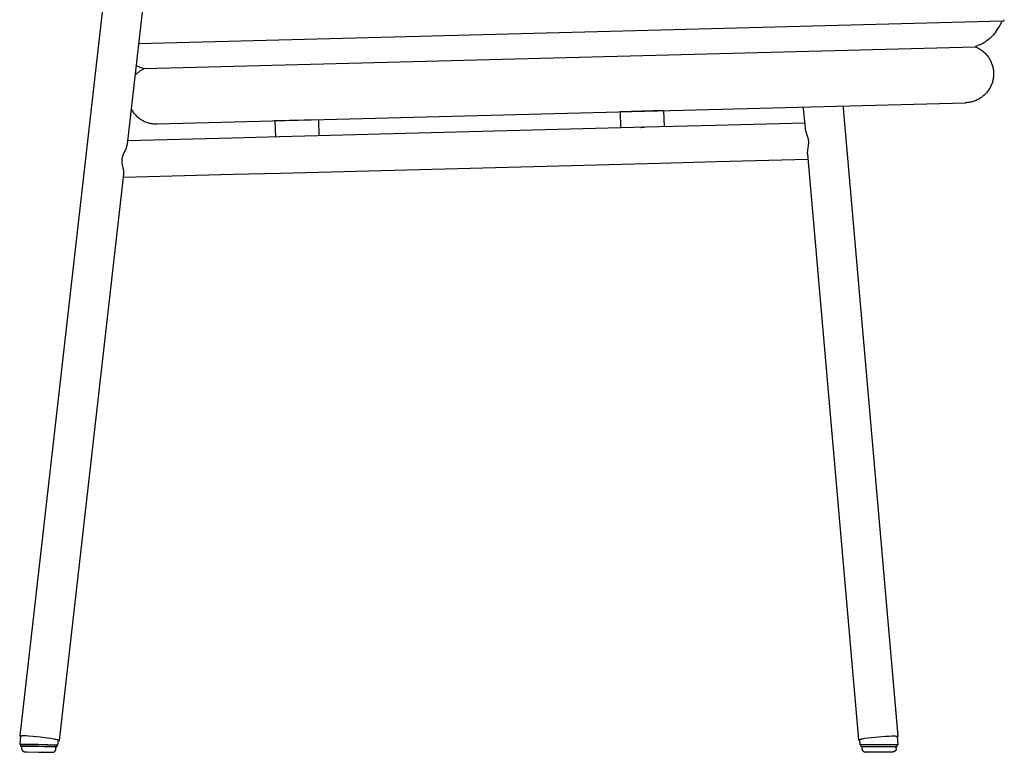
# Model space of a CAD drawing. Header units: millimetres. Extents: x 5000 to 6329, y 0 to 1857.
# Tile 8 of 9: x 5784 to 6327, y 1057 to 1461. Entities that reach past the tile are written whole.
import ezdxf

# ---------------------------------------------------------------- set-up
doc = ezdxf.new("R2010")
doc.units = ezdxf.units.MM
doc.layers.add('Archiv', color=7, linetype='Continuous', true_color=0x000000)
doc.layers.add('Make2D$Sichtbar$Kurven', color=7, linetype='Continuous', true_color=0x000000)

msp = doc.modelspace()

# ---------------------------------------------------------------- linework, layer by layer
at = {"layer": 'Archiv'}
for p, q in [((5852.33, 1433.91), (6310.54, 1445.96)), ((6215.8, 1412.09), (6215.74, 1412.7)), ((6114.72, 1410.06), (6114.95, 1401.18)), ((6138.71, 1410.69), (6138.94, 1401.81)), ((5924.3, 1405.05), (5924.54, 1396.18)), ((5948.3, 1405.68), (5948.53, 1396.8))]:
    msp.add_line(p, q, dxfattribs=at)
at = {"layer": 'Make2D$Sichtbar$Kurven', "color": 18, "lineweight": -3, "true_color": 0x000000}
for p, q in [((5839.67, 1558.27), (5783.54, 1065.62)), ((5842.89, 1392.17), (5861.53, 1555.78)), ((6102.25, 1454.35), (6325.9, 1460.22)), ((6322.72, 1455.21), (6323.34, 1456.18)), ((6323.34, 1456.18), (6323.94, 1457.16)), ((6323.94, 1457.16), (6324.5, 1458.16)), ((6324.5, 1458.16), (6325.03, 1459.18)), ((6325.03, 1459.18), (6325.53, 1460.21)), ((6325.9, 1460.22), (6325.93, 1460.22)), ((6325.93, 1460.22), (6325.96, 1460.22)), ((6325.96, 1460.22), (6325.99, 1460.22)), ((6325.99, 1460.22), (6326.01, 1460.23)), ((6326.01, 1460.23), (6326.04, 1460.23)), ((6326.04, 1460.23), (6326.07, 1460.24)), ((6326.07, 1460.24), (6326.09, 1460.25)), ((6326.09, 1460.25), (6326.12, 1460.25)), ((6326.12, 1460.25), (6326.15, 1460.26)), ((6326.15, 1460.26), (6326.17, 1460.27)), ((6326.17, 1460.27), (6326.2, 1460.28)), ((6326.2, 1460.28), (6326.22, 1460.29)), ((6326.22, 1460.29), (6326.25, 1460.31)), ((6326.25, 1460.31), (6326.27, 1460.32)), ((6326.27, 1460.32), (6326.3, 1460.33)), ((6326.3, 1460.33), (6326.32, 1460.35)), ((6326.32, 1460.35), (6326.34, 1460.36)), ((6326.34, 1460.36), (6326.36, 1460.38)), ((6326.36, 1460.38), (6326.39, 1460.4)), ((6326.39, 1460.4), (6326.41, 1460.41)), ((6326.41, 1460.41), (6326.43, 1460.43)), ((6326.43, 1460.43), (6326.45, 1460.45)), ((6326.45, 1460.45), (6326.47, 1460.47)), ((6326.47, 1460.47), (6326.48, 1460.49)), ((6326.48, 1460.49), (6326.5, 1460.51)), ((6326.5, 1460.51), (6326.52, 1460.54)), ((6326.52, 1460.54), (6326.54, 1460.56)), ((6326.54, 1460.56), (6326.55, 1460.58)), ((6326.55, 1460.58), (6326.57, 1460.6)), ((6326.57, 1460.6), (6326.58, 1460.63)), ((6326.58, 1460.63), (6326.59, 1460.65)), ((6326.59, 1460.65), (6326.61, 1460.68)), ((6326.61, 1460.68), (6326.62, 1460.7)), ((6326.62, 1460.7), (6326.63, 1460.73)), ((6326.63, 1460.73), (6326.64, 1460.75)), ((6326.64, 1460.75), (6326.65, 1460.78)), ((6326.65, 1460.81), (6326.66, 1460.83)), ((6326.65, 1460.78), (6326.65, 1460.81)), ((6326.66, 1460.83), (6326.67, 1460.86)), ((6326.67, 1460.86), (6326.67, 1460.89)), ((5849.22, 1447.72), (6102.25, 1454.35)), ((6075.14, 1453.64), (6075.12, 1453.7)), ((6075.15, 1453.66), (6075.14, 1453.64)), ((6075.14, 1453.64), (6075.14, 1453.64)), ((6318.48, 1450.34), (6317.9, 1449.86)), ((6319.05, 1450.85), (6318.48, 1450.34)), ((6319.6, 1451.38), (6319.05, 1450.85)), ((6320.13, 1451.92), (6319.6, 1451.38)), ((6320.65, 1452.48), (6320.13, 1451.92)), ((6321.14, 1453.06), (6320.65, 1452.48)), ((6321.61, 1453.66), (6321.14, 1453.06)), ((6322.07, 1454.27), (6321.61, 1453.66)), ((6322.07, 1454.27), (6322.72, 1455.21)), ((6311.27, 1446.19), (6310.54, 1445.96)), ((6310.54, 1445.96), (6311.06, 1445.75)), ((6311.06, 1445.75), (6311.56, 1445.52)), ((6311.98, 1446.45), (6311.27, 1446.19)), ((6311.56, 1445.52), (6312.06, 1445.27)), ((6312.69, 1446.74), (6311.98, 1446.45)), ((6312.06, 1445.27), (6312.55, 1445.01)), ((6312.55, 1445.01), (6313.03, 1444.73)), ((6313.38, 1447.05), (6312.69, 1446.74)), ((6314.07, 1447.38), (6313.38, 1447.05)), ((6314.74, 1447.74), (6314.07, 1447.38)), ((6315.4, 1448.12), (6314.74, 1447.74)), ((6316.04, 1448.52), (6315.4, 1448.12)), ((6316.68, 1448.95), (6316.04, 1448.52)), ((6317.29, 1449.39), (6316.68, 1448.95)), ((6317.9, 1449.86), (6317.29, 1449.39)), ((6313.03, 1444.73), (6313.5, 1444.43)), ((6313.5, 1444.43), (6313.96, 1444.12)), ((6313.96, 1444.12), (6314.41, 1443.79)), ((6314.41, 1443.79), (6314.85, 1443.45)), ((6314.85, 1443.45), (6315.28, 1443.09)), ((6315.28, 1443.09), (6315.69, 1442.72)), ((6315.69, 1442.72), (6316.09, 1442.33)), ((6316.09, 1442.33), (6316.47, 1441.93)), ((6316.47, 1441.93), (6316.84, 1441.52)), ((6316.84, 1441.52), (6317.2, 1441.09)), ((6317.2, 1441.09), (6317.54, 1440.65)), ((6317.54, 1440.65), (6317.87, 1440.2)), ((6317.87, 1440.2), (6318.18, 1439.74)), ((6318.18, 1439.74), (6318.47, 1439.27)), ((5847.83, 1435.55), (5848.45, 1435.26)), ((5848.45, 1435.26), (5849.08, 1434.98)), ((5849.08, 1434.98), (5849.72, 1434.73)), ((5849.72, 1434.73), (5850.36, 1434.49)), ((5850.36, 1434.49), (5851.01, 1434.28)), ((5851.01, 1434.28), (5851.67, 1434.08)), ((5851.67, 1434.08), (5852.33, 1433.91)), ((6318.47, 1439.27), (6318.75, 1438.79)), ((6318.75, 1438.79), (6319.01, 1438.3)), ((6319.01, 1438.3), (6319.26, 1437.8)), ((6319.26, 1437.8), (6319.48, 1437.29)), ((6319.48, 1437.29), (6319.69, 1436.78)), ((6319.69, 1436.78), (6319.88, 1436.25)), ((6319.88, 1436.25), (6320.05, 1435.72)), ((6320.05, 1435.72), (6320.21, 1435.19)), ((6320.21, 1435.19), (6320.34, 1434.65)), ((6320.34, 1434.65), (6320.46, 1434.11)), ((6320.46, 1434.11), (6320.55, 1433.56)), ((5847.59, 1430.6), (5847.22, 1430.21)), ((5847.97, 1430.97), (5847.59, 1430.6)), ((5848.36, 1431.32), (5847.97, 1430.97)), ((5848.76, 1431.67), (5848.36, 1431.32)), ((5849.17, 1432), (5848.76, 1431.67)), ((5849.59, 1432.32), (5849.17, 1432)), ((5850.03, 1432.62), (5849.59, 1432.32)), ((5850.47, 1432.91), (5850.03, 1432.62)), ((5850.92, 1433.18), (5850.47, 1432.91)), ((5851.38, 1433.44), (5850.92, 1433.18)), ((5851.85, 1433.68), (5851.38, 1433.44)), ((5852.33, 1433.91), (5851.85, 1433.68)), ((6320.56, 1428.58), (6320.47, 1428.03)), ((6320.55, 1433.56), (6320.63, 1433.01)), ((6320.64, 1429.13), (6320.56, 1428.58)), ((6320.63, 1433.01), (6320.69, 1432.46)), ((6320.7, 1429.68), (6320.64, 1429.13)), ((6320.69, 1432.46), (6320.73, 1431.9)), ((6320.73, 1430.23), (6320.7, 1429.68)), ((6320.73, 1431.9), (6320.75, 1431.35)), ((6320.75, 1430.79), (6320.73, 1430.23)), ((6320.75, 1431.35), (6320.75, 1430.79)), ((6318.78, 1423.34), (6318.5, 1422.86)), ((6319.04, 1423.83), (6318.78, 1423.34)), ((6319.28, 1424.33), (6319.04, 1423.83)), ((6319.5, 1424.84), (6319.28, 1424.33)), ((6319.71, 1425.36), (6319.5, 1424.84)), ((6319.9, 1425.88), (6319.71, 1425.36)), ((6320.07, 1426.41), (6319.9, 1425.88)), ((6320.22, 1426.94), (6320.07, 1426.41)), ((6320.35, 1427.48), (6320.22, 1426.94)), ((6320.47, 1428.03), (6320.35, 1427.48)), ((6313.55, 1417.68), (6313.08, 1417.38)), ((6314.01, 1417.99), (6313.55, 1417.68)), ((6314.46, 1418.32), (6314.01, 1417.99)), ((6314.89, 1418.66), (6314.46, 1418.32)), ((6315.32, 1419.02), (6314.89, 1418.66)), ((6315.73, 1419.4), (6315.32, 1419.02)), ((6316.13, 1419.79), (6315.73, 1419.4)), ((6316.51, 1420.19), (6316.13, 1419.79)), ((6316.88, 1420.6), (6316.51, 1420.19)), ((6317.24, 1421.03), (6316.88, 1420.6)), ((6317.58, 1421.47), (6317.24, 1421.03)), ((6317.9, 1421.92), (6317.58, 1421.47)), ((6318.21, 1422.38), (6317.9, 1421.92)), ((6318.5, 1422.86), (6318.21, 1422.38)), ((5859.39, 1403.36), (6305.17, 1415.05)), ((6237.89, 1412.02), (6237.78, 1413.28)), ((6305.73, 1415.07), (6305.17, 1415.05)), ((6306.28, 1415.11), (6305.73, 1415.07)), ((6306.83, 1415.18), (6306.28, 1415.11)), ((6307.38, 1415.26), (6306.83, 1415.18)), ((6307.93, 1415.36), (6307.38, 1415.26)), ((6308.47, 1415.48), (6307.93, 1415.36)), ((6309.01, 1415.62), (6308.47, 1415.48)), ((6309.55, 1415.77), (6309.01, 1415.62)), ((6310.07, 1415.95), (6309.55, 1415.77)), ((6310.59, 1416.14), (6310.07, 1415.95)), ((6311.11, 1416.36), (6310.59, 1416.14)), ((6311.61, 1416.59), (6311.11, 1416.36)), ((6312.11, 1416.83), (6311.61, 1416.59)), ((6312.6, 1417.1), (6312.11, 1416.83)), ((6313.08, 1417.38), (6312.6, 1417.1)), ((5845.08, 1411.41), (5845.37, 1410.93)), ((5845.37, 1410.93), (5845.67, 1410.46)), ((5845.67, 1410.46), (5845.98, 1410.01)), ((5845.98, 1410.01), (5846.32, 1409.56)), ((5846.32, 1409.56), (5846.66, 1409.13)), ((5846.66, 1409.13), (5847.03, 1408.7)), ((5847.03, 1408.7), (5847.4, 1408.3)), ((5847.4, 1408.3), (5847.79, 1407.9)), ((5847.79, 1407.9), (5848.2, 1407.52)), ((5848.2, 1407.52), (5848.62, 1407.15)), ((5848.62, 1407.15), (5849.05, 1406.8)), ((6138.71, 1410.69), (6114.72, 1410.06)), ((6215.8, 1412.09), (6215.97, 1410.1)), ((6215.98, 1410.13), (6215.97, 1410.1)), ((6215.97, 1410.1), (6216.74, 1401.24)), ((6268.21, 1065.35), (6237.89, 1412.02)), ((5849.05, 1406.8), (5849.49, 1406.46)), ((5849.49, 1406.46), (5849.94, 1406.14)), ((5849.94, 1406.14), (5850.41, 1405.84)), ((5850.41, 1405.84), (5850.88, 1405.55)), ((5850.88, 1405.55), (5851.37, 1405.27)), ((5851.37, 1405.27), (5851.86, 1405.02)), ((5851.86, 1405.02), (5852.36, 1404.78)), ((5852.36, 1404.78), (5852.87, 1404.56)), ((5852.87, 1404.56), (5853.39, 1404.36)), ((5853.39, 1404.36), (5853.92, 1404.17)), ((5853.92, 1404.17), (5854.45, 1404)), ((5854.45, 1404), (5854.98, 1403.86)), ((5854.98, 1403.86), (5855.52, 1403.73)), ((5855.52, 1403.73), (5856.07, 1403.62)), ((5856.07, 1403.62), (5856.62, 1403.53)), ((5856.62, 1403.53), (5857.17, 1403.45)), ((5857.17, 1403.45), (5857.72, 1403.4)), ((5857.72, 1403.4), (5858.28, 1403.37)), ((5858.28, 1403.37), (5858.83, 1403.35)), ((5858.83, 1403.35), (5859.39, 1403.36)), ((5948.3, 1405.68), (5924.3, 1405.05)), ((6136.17, 1401.72), (5926.76, 1396.23)), ((6125.9, 1401.45), (6127.2, 1401.53)), ((6127.81, 1401.5), (6126.06, 1401.45)), ((6126.17, 1401.46), (6127.2, 1401.51)), ((6127.2, 1401.5), (6126.25, 1401.46)), ((6127.2, 1401.53), (6127.98, 1401.5)), ((6127.2, 1401.51), (6127.7, 1401.5)), ((6127.63, 1401.49), (6127.2, 1401.5)), ((6167.34, 1402.53), (6136.17, 1401.72)), ((6216.52, 1403.82), (6167.34, 1402.53)), ((5926.76, 1396.23), (5900.65, 1395.55)), ((6216.74, 1401.24), (6216.76, 1401.07)), ((6216.76, 1401.07), (6216.78, 1400.9)), ((6216.78, 1400.9), (6216.81, 1400.72)), ((6216.81, 1400.72), (6216.84, 1400.54)), ((6216.84, 1400.54), (6216.88, 1400.36)), ((6216.88, 1400.36), (6216.92, 1400.18)), ((6216.92, 1400.18), (6217.01, 1399.8)), ((6217.01, 1399.8), (6217.12, 1399.41)), ((6217.12, 1399.41), (6217.24, 1399.01)), ((6217.24, 1399.01), (6217.97, 1396.78)), ((6217.97, 1396.78), (6218.13, 1396.28)), ((6218.13, 1396.28), (6218.27, 1395.75)), ((5842.34, 1390.17), (5842.5, 1390.6)), ((5842.5, 1390.6), (5842.57, 1390.81)), ((5842.57, 1390.81), (5842.63, 1391.02)), ((5842.63, 1391.02), (5842.69, 1391.22)), ((5842.69, 1391.22), (5842.75, 1391.42)), ((5842.75, 1391.42), (5842.79, 1391.62)), ((5842.79, 1391.62), (5842.83, 1391.81)), ((5842.83, 1391.81), (5842.85, 1391.9)), ((5842.85, 1391.9), (5842.86, 1391.99)), ((5842.86, 1391.99), (5842.88, 1392.08)), ((5842.88, 1392.08), (5842.89, 1392.17)), ((5900.65, 1395.55), (5843.1, 1394.04)), ((5930.53, 1394.32), (5930.53, 1394.32)), ((5930.53, 1394.32), (5930.55, 1394.32)), ((5942.59, 1394.64), (5942.62, 1394.64)), ((6218.46, 1391.3), (6218.12, 1388.98)), ((6218.27, 1395.75), (6218.34, 1395.48)), ((6218.34, 1395.48), (6218.4, 1395.2)), ((6218.4, 1395.2), (6218.46, 1394.92)), ((6218.46, 1394.92), (6218.5, 1394.63)), ((6218.53, 1391.81), (6218.46, 1391.3)), ((6218.5, 1394.63), (6218.54, 1394.33)), ((6218.55, 1392.08), (6218.53, 1391.81)), ((6218.54, 1394.33), (6218.57, 1394.04)), ((6218.58, 1392.35), (6218.55, 1392.08)), ((6218.57, 1394.04), (6218.6, 1393.75)), ((6218.59, 1392.63), (6218.58, 1392.35)), ((6218.61, 1392.9), (6218.59, 1392.63)), ((6218.6, 1393.75), (6218.61, 1393.47)), ((6218.61, 1393.47), (6218.61, 1393.19)), ((6218.61, 1393.19), (6218.61, 1392.9)), ((5840.25, 1384.97), (5840.29, 1385.13)), ((5840.29, 1385.13), (5840.39, 1385.45)), ((5840.39, 1385.45), (5840.49, 1385.76)), ((5840.49, 1385.76), (5840.6, 1386.07)), ((5840.6, 1386.07), (5840.83, 1386.66)), ((5840.83, 1386.66), (5842.16, 1389.72)), ((5842.16, 1389.72), (5842.34, 1390.17)), ((6218, 1387.57), (6217.99, 1387.38)), ((6217.99, 1387.38), (6217.99, 1387.2)), ((6217.99, 1387.2), (6218, 1387.02)), ((6218.03, 1388.15), (6218, 1387.76)), ((6218, 1387.76), (6218, 1387.57)), ((6218, 1387.02), (6218.01, 1386.84)), ((6218.01, 1386.84), (6218.02, 1386.67)), ((6218.02, 1386.67), (6246.3, 1063.44)), ((6218.07, 1388.56), (6218.03, 1388.15)), ((6218.12, 1388.98), (6218.07, 1388.56)), ((5839.99, 1383.28), (5840, 1383.45)), ((5839.99, 1383.11), (5839.99, 1383.28)), ((5839.99, 1382.94), (5839.99, 1383.11)), ((5839.99, 1382.77), (5839.99, 1382.94)), ((5839.99, 1382.6), (5839.99, 1382.77)), ((5840, 1382.43), (5839.99, 1382.6)), ((5840, 1383.45), (5840.01, 1383.62)), ((5840.01, 1382.27), (5840, 1382.43)), ((5840.01, 1383.62), (5840.03, 1383.79)), ((5840.03, 1382.1), (5840.01, 1382.27)), ((5840.03, 1383.79), (5840.05, 1383.96)), ((5840.07, 1381.78), (5840.03, 1382.1)), ((5840.05, 1383.96), (5840.07, 1384.12)), ((5840.07, 1384.12), (5840.1, 1384.3)), ((5840.11, 1381.46), (5840.07, 1381.78)), ((5840.1, 1384.3), (5840.13, 1384.47)), ((5840.16, 1381.15), (5840.11, 1381.46)), ((5840.13, 1384.47), (5840.17, 1384.64)), ((5840.22, 1380.85), (5840.16, 1381.15)), ((5840.17, 1384.64), (5840.21, 1384.8)), ((5840.21, 1384.8), (5840.25, 1384.97)), ((5840.81, 1378.17), (5840.22, 1380.85)), ((5927.29, 1376.24), (6136.7, 1381.72)), ((6136.7, 1381.72), (6167.87, 1382.54)), ((6167.87, 1382.54), (6218.26, 1383.86)), ((5805.4, 1063.13), (5841.01, 1375.7)), ((5840.89, 1377.71), (5840.81, 1378.17)), ((5840.82, 1373.98), (5901.18, 1375.56)), ((5840.96, 1377.26), (5840.89, 1377.71)), ((5840.99, 1377.05), (5840.96, 1377.26)), ((5841.01, 1376.84), (5840.99, 1377.05)), ((5841.03, 1376.64), (5841.01, 1376.84)), ((5841.01, 1375.7), (5841.02, 1375.78)), ((5841.02, 1375.78), (5841.03, 1375.87)), ((5841.04, 1376.44), (5841.03, 1376.64)), ((5841.03, 1375.96), (5841.04, 1376.05)), ((5841.03, 1375.87), (5841.03, 1375.96)), ((5841.04, 1376.24), (5841.04, 1376.44)), ((5841.04, 1376.15), (5841.04, 1376.24)), ((5841.04, 1376.05), (5841.04, 1376.15)), ((5901.18, 1375.56), (5927.29, 1376.24)), ((5784.04, 1065.57), (5783.5, 1060.88)), ((5783.54, 1065.62), (5783.55, 1065.6)), ((5783.55, 1065.6), (5783.57, 1065.59)), ((5783.57, 1065.59), (5783.58, 1065.57)), ((5783.58, 1065.57), (5783.59, 1065.55)), ((5783.59, 1065.55), (5783.61, 1065.54)), ((5783.61, 1065.54), (5783.62, 1065.52)), ((5783.62, 1065.52), (5783.63, 1065.51)), ((5783.63, 1065.51), (5783.65, 1065.49)), ((5783.65, 1065.49), (5783.67, 1065.48)), ((5783.67, 1065.48), (5783.68, 1065.47)), ((5783.68, 1065.47), (5783.7, 1065.45)), ((5783.7, 1065.45), (5783.72, 1065.44)), ((5783.72, 1065.44), (5783.73, 1065.43)), ((5783.73, 1065.43), (5783.75, 1065.42)), ((5783.75, 1065.42), (5783.77, 1065.41)), ((5783.77, 1065.41), (5783.79, 1065.4)), ((5783.79, 1065.4), (5783.81, 1065.39)), ((5783.81, 1065.39), (5783.83, 1065.38)), ((5783.83, 1065.38), (5783.85, 1065.38)), ((5783.85, 1065.38), (5783.87, 1065.37)), ((5783.87, 1065.37), (5783.89, 1065.36)), ((5783.89, 1065.36), (5783.91, 1065.36)), ((5783.91, 1065.36), (5783.93, 1065.35)), ((5783.93, 1065.35), (5783.95, 1065.35)), ((5783.95, 1065.35), (5783.97, 1065.34)), ((5783.97, 1065.34), (5783.99, 1065.34)), ((5783.99, 1065.34), (5784.01, 1065.34)), ((5784.04, 1065.58), (5784.04, 1065.59)), ((5784.04, 1065.59), (5784.05, 1065.59)), ((5784.04, 1065.57), (5784.04, 1065.58)), ((5784.04, 1065.58), (5784.04, 1065.58)), ((5784.04, 1065.58), (5784.04, 1065.58)), ((5784.04, 1065.57), (5784.04, 1065.57)), ((5784.04, 1065.57), (5784.04, 1065.57)), ((5784.05, 1065.59), (5784.05, 1065.6)), ((5784.05, 1065.6), (5784.06, 1065.6)), ((5784.05, 1065.59), (5784.05, 1065.59)), ((5784.05, 1065.59), (5784.05, 1065.59)), ((5784.06, 1065.6), (5784.06, 1065.61)), ((5784.06, 1065.61), (5784.07, 1065.61)), ((5784.06, 1065.6), (5784.06, 1065.6)), ((5784.07, 1065.61), (5784.07, 1065.62)), ((5784.07, 1065.62), (5784.08, 1065.62)), ((5784.07, 1065.61), (5784.07, 1065.61)), ((5784.08, 1065.62), (5784.09, 1065.63)), ((5784.08, 1065.62), (5784.08, 1065.62)), ((5784.09, 1065.63), (5784.09, 1065.63)), ((5784.09, 1065.63), (5784.1, 1065.63)), ((5784.1, 1065.63), (5784.11, 1065.64)), ((5784.1, 1065.63), (5784.1, 1065.63)), ((5784.11, 1065.64), (5784.12, 1065.64)), ((5784.12, 1065.64), (5784.13, 1065.65)), ((5784.12, 1065.64), (5784.12, 1065.64)), ((5784.13, 1065.65), (5784.14, 1065.65)), ((5784.14, 1065.65), (5784.16, 1065.66)), ((5784.16, 1065.66), (5784.17, 1065.66)), ((5784.17, 1065.66), (5784.19, 1065.67)), ((5784.19, 1065.67), (5784.21, 1065.67)), ((5784.21, 1065.67), (5784.23, 1065.68)), ((5784.23, 1065.68), (5784.25, 1065.68)), ((5784.25, 1065.68), (5784.29, 1065.69)), ((5784.29, 1065.69), (5784.33, 1065.7)), ((5784.33, 1065.7), (5784.38, 1065.71)), ((5784.38, 1065.71), (5784.44, 1065.71)), ((5784.44, 1065.71), (5784.56, 1065.73)), ((5784.56, 1065.73), (5784.7, 1065.74)), ((5784.7, 1065.74), (5784.85, 1065.75)), ((5784.85, 1065.75), (5785.19, 1065.76)), ((5785.19, 1065.76), (5785.6, 1065.77)), ((5785.6, 1065.77), (5786.06, 1065.76)), ((5786.06, 1065.76), (5787.11, 1065.73)), ((5787.11, 1065.73), (5788.31, 1065.66)), ((5788.31, 1065.66), (5790.91, 1065.47)), ((5790.91, 1065.47), (5794.77, 1065.07)), ((5794.77, 1065.07), (5798.89, 1064.54)), ((6251.48, 1064.5), (6253.35, 1064.73)), ((6253.35, 1064.73), (6257.19, 1065.12)), ((6257.19, 1065.12), (6261.05, 1065.41)), ((6261.05, 1065.41), (6262.93, 1065.5)), ((6262.93, 1065.5), (6264.61, 1065.55)), ((6264.61, 1065.55), (6265.34, 1065.56)), ((6265.34, 1065.56), (6265.98, 1065.56)), ((6265.98, 1065.56), (6266.52, 1065.54)), ((6266.52, 1065.54), (6266.75, 1065.53)), ((6266.75, 1065.53), (6266.96, 1065.51)), ((6266.96, 1065.51), (6267.14, 1065.49)), ((6267.14, 1065.49), (6267.22, 1065.48)), ((6267.22, 1065.48), (6267.3, 1065.47)), ((6267.3, 1065.47), (6267.36, 1065.46)), ((6267.36, 1065.46), (6267.43, 1065.45)), ((6267.43, 1065.45), (6267.48, 1065.44)), ((6267.48, 1065.44), (6267.51, 1065.43)), ((6267.51, 1065.43), (6267.53, 1065.43)), ((6267.53, 1065.43), (6267.55, 1065.42)), ((6267.55, 1065.42), (6267.57, 1065.41)), ((6267.57, 1065.41), (6267.59, 1065.41)), ((6267.59, 1065.41), (6267.61, 1065.4)), ((6267.61, 1065.4), (6267.62, 1065.4)), ((6267.62, 1065.4), (6267.63, 1065.39)), ((6267.63, 1065.39), (6267.64, 1065.39)), ((6267.64, 1065.39), (6267.64, 1065.39)), ((6267.64, 1065.39), (6267.65, 1065.38)), ((6267.65, 1065.38), (6267.66, 1065.38)), ((6267.66, 1065.38), (6267.66, 1065.37)), ((6267.66, 1065.37), (6267.67, 1065.37)), ((6267.67, 1065.37), (6267.67, 1065.37)), ((6267.67, 1065.37), (6267.68, 1065.36)), ((6267.68, 1065.36), (6267.68, 1065.36)), ((6267.68, 1065.36), (6267.69, 1065.36)), ((6267.69, 1065.36), (6267.69, 1065.35)), ((6267.69, 1065.35), (6267.7, 1065.35)), ((6267.7, 1065.35), (6267.7, 1065.34)), ((6267.7, 1065.34), (6267.7, 1065.34)), ((6267.7, 1065.34), (6267.71, 1065.34)), ((6267.71, 1065.34), (6267.71, 1065.33)), ((6267.71, 1065.33), (6267.71, 1065.33)), ((6267.71, 1065.33), (6267.71, 1065.33)), ((6267.71, 1065.33), (6267.71, 1065.32)), ((6267.71, 1065.32), (6267.72, 1065.32)), ((6267.72, 1065.32), (6267.72, 1065.31)), ((6267.72, 1065.31), (6267.72, 1065.31)), ((6268.12, 1060.69), (6267.72, 1065.31)), ((6267.74, 1065.08), (6267.76, 1065.08)), ((6267.76, 1065.08), (6267.78, 1065.09)), ((6267.78, 1065.09), (6267.8, 1065.09)), ((6267.8, 1065.09), (6267.82, 1065.09)), ((6267.82, 1065.09), (6267.84, 1065.1)), ((6267.84, 1065.1), (6267.86, 1065.1)), ((6267.86, 1065.1), (6267.88, 1065.11)), ((6267.88, 1065.11), (6267.9, 1065.11)), ((6267.9, 1065.11), (6267.92, 1065.12)), ((6267.92, 1065.12), (6267.94, 1065.13)), ((6267.94, 1065.13), (6267.96, 1065.14)), ((6267.96, 1065.14), (6267.98, 1065.15)), ((6267.98, 1065.15), (6268, 1065.16)), ((6268, 1065.16), (6268.02, 1065.17)), ((6268.02, 1065.17), (6268.03, 1065.18)), ((6268.03, 1065.18), (6268.05, 1065.19)), ((6268.05, 1065.19), (6268.07, 1065.2)), ((6268.07, 1065.2), (6268.09, 1065.21)), ((6268.09, 1065.21), (6268.1, 1065.23)), ((6268.1, 1065.23), (6268.12, 1065.24)), ((6268.12, 1065.24), (6268.13, 1065.26)), ((6268.13, 1065.26), (6268.15, 1065.27)), ((6268.15, 1065.27), (6268.16, 1065.29)), ((6268.16, 1065.29), (6268.18, 1065.3)), ((6268.18, 1065.3), (6268.19, 1065.32)), ((6268.19, 1065.32), (6268.2, 1065.34)), ((6268.2, 1065.34), (6268.21, 1065.35)), ((5783.5, 1060.88), (5784.05, 1060.83)), ((5793.72, 1060.81), (5783.5, 1060.88)), ((5784.05, 1060.87), (5784.03, 1059.87)), ((5784.03, 1059.86), (5784.03, 1059.87)), ((5784.03, 1059.87), (5784.03, 1059.87)), ((5784.03, 1059.87), (5784.03, 1059.87)), ((5784.03, 1059.87), (5784.03, 1059.87)), ((5784.03, 1059.87), (5784.03, 1059.87)), ((5784.03, 1059.87), (5784.03, 1059.87)), ((5784.03, 1059.87), (5784.04, 1059.87)), ((5784.04, 1059.86), (5784.03, 1059.86)), ((5784.04, 1059.87), (5784.04, 1059.87)), ((5784.04, 1059.87), (5784.04, 1059.87)), ((5784.04, 1059.87), (5784.04, 1059.87)), ((5784.04, 1059.87), (5784.04, 1059.87)), ((5784.04, 1059.87), (5784.05, 1059.87)), ((5784.05, 1059.86), (5784.04, 1059.86)), ((5784.04, 1059.86), (5784.04, 1059.86)), ((5784.04, 1059.86), (5784.04, 1059.86)), ((5784.04, 1059.86), (5784.04, 1059.86)), ((5784.04, 1059.86), (5784.04, 1059.86)), ((5784.05, 1060.87), (5793.75, 1060.8)), ((5784.05, 1059.87), (5784.05, 1059.87)), ((5784.05, 1059.87), (5784.06, 1059.87)), ((5784.06, 1059.86), (5784.05, 1059.86)), ((5784.05, 1059.86), (5784.05, 1059.86)), ((5784.05, 1059.86), (5784.05, 1059.86)), ((5784.06, 1059.87), (5784.09, 1059.88)), ((5784.06, 1059.87), (5784.06, 1059.87)), ((5784.07, 1059.86), (5784.06, 1059.86)), ((5784.1, 1059.85), (5784.07, 1059.86)), ((5784.09, 1059.88), (5784.15, 1059.88)), ((5784.13, 1059.85), (5784.1, 1059.85)), ((5784.29, 1059.84), (5784.13, 1059.85)), ((5784.15, 1059.88), (5784.35, 1059.89)), ((5784.53, 1059.82), (5784.29, 1059.84)), ((5784.35, 1059.89), (5785.05, 1059.9)), ((5784.53, 1059.86), (5784.51, 1058.86)), ((5793.75, 1059.8), (5784.53, 1059.86)), ((5785.04, 1060.91), (5785.52, 1060.9)), ((5785.05, 1059.9), (5790.62, 1059.85)), ((5790.62, 1059.85), (5803.43, 1059.55)), ((5803.94, 1060.54), (5793.72, 1060.81)), ((5793.75, 1060.8), (5803.45, 1060.55)), ((5802.96, 1059.56), (5793.75, 1059.8)), ((5798.89, 1064.54), (5800.73, 1064.25)), ((5799.26, 1060.68), (5799.52, 1060.68)), ((5800.73, 1064.25), (5802.28, 1063.97)), ((5802.28, 1063.97), (5802.92, 1063.85)), ((5802.92, 1063.85), (5803.47, 1063.72)), ((5803.53, 1059.51), (5802.96, 1059.56)), ((5803.43, 1059.55), (5804.03, 1059.5)), ((5803.45, 1060.55), (5804.05, 1060.5)), ((5803.47, 1063.72), (5803.92, 1063.61)), ((5803.51, 1058.51), (5803.53, 1059.51)), ((5804.03, 1059.5), (5803.53, 1059.48)), ((5803.92, 1063.61), (5804.11, 1063.56)), ((5804.25, 1060.53), (5803.94, 1060.54)), ((5804.03, 1059.5), (5804.05, 1060.5)), ((5804.05, 1060.46), (5804.42, 1060.47)), ((5804.11, 1063.56), (5804.28, 1063.51)), ((5804.46, 1060.51), (5804.25, 1060.53)), ((5804.28, 1063.51), (5804.31, 1063.51)), ((5804.31, 1063.51), (5804.34, 1063.5)), ((5804.34, 1063.5), (5804.37, 1063.5)), ((5804.37, 1063.5), (5804.4, 1063.49)), ((5804.4, 1063.49), (5804.43, 1063.49)), ((5804.42, 1060.47), (5804.48, 1060.48)), ((5804.43, 1063.49), (5804.46, 1063.48)), ((5804.46, 1063.48), (5804.49, 1063.47)), ((5804.53, 1060.51), (5804.46, 1060.51)), ((5804.48, 1060.48), (5804.53, 1060.48)), ((5804.49, 1063.47), (5804.52, 1063.46)), ((5804.52, 1063.46), (5804.55, 1063.45)), ((5804.56, 1060.5), (5804.53, 1060.51)), ((5804.53, 1060.48), (5804.55, 1060.48)), ((5804.55, 1063.45), (5804.58, 1063.43)), ((5804.55, 1060.48), (5804.57, 1060.48)), ((5804.57, 1060.5), (5804.56, 1060.5)), ((5804.58, 1060.5), (5804.57, 1060.5)), ((5804.57, 1060.48), (5804.57, 1060.48)), ((5804.57, 1060.48), (5804.58, 1060.48)), ((5804.58, 1063.43), (5804.61, 1063.42)), ((5804.59, 1060.5), (5804.58, 1060.5)), ((5804.58, 1060.5), (5804.58, 1060.5)), ((5804.58, 1060.5), (5804.58, 1060.5)), ((5804.58, 1060.48), (5804.58, 1060.49)), ((5804.58, 1060.49), (5804.58, 1060.49)), ((5804.58, 1060.49), (5804.59, 1060.49)), ((5804.59, 1060.49), (5804.59, 1060.5)), ((5804.59, 1060.5), (5804.59, 1060.5)), ((5804.59, 1060.5), (5804.59, 1060.5)), ((5804.59, 1060.5), (5804.59, 1060.5)), ((5804.59, 1060.49), (5804.59, 1060.49)), ((5804.59, 1060.49), (5804.59, 1060.49)), ((5804.59, 1060.49), (5804.59, 1060.49)), ((5804.59, 1060.49), (5804.59, 1060.49)), ((5804.59, 1060.49), (5804.59, 1060.49)), ((5804.59, 1060.49), (5804.59, 1060.49)), ((5804.59, 1060.49), (5804.59, 1060.49)), ((5804.59, 1060.49), (5804.59, 1060.49)), ((5804.59, 1060.49), (5804.59, 1060.49)), ((5804.59, 1060.49), (5804.59, 1060.49)), ((5804.59, 1060.49), (5804.59, 1060.49)), ((5804.59, 1060.49), (5804.59, 1060.49)), ((5804.59, 1060.49), (5804.59, 1060.49)), ((5804.59, 1060.49), (5804.59, 1060.49)), ((5804.59, 1060.49), (5804.59, 1060.49)), ((5804.59, 1060.49), (5804.59, 1060.49)), ((5804.59, 1060.49), (5804.6, 1060.49)), ((5804.6, 1060.49), (5804.59, 1060.49)), ((5804.59, 1060.49), (5804.59, 1060.49)), ((5804.59, 1060.49), (5804.59, 1060.49)), ((5804.59, 1060.49), (5804.59, 1060.49)), ((5804.59, 1060.49), (5804.59, 1060.49)), ((5804.59, 1060.49), (5804.59, 1060.49)), ((5804.59, 1060.49), (5804.59, 1060.49)), ((5804.59, 1060.49), (5804.59, 1060.49)), ((5804.59, 1060.49), (5804.59, 1060.49)), ((5804.59, 1060.49), (5804.59, 1060.49)), ((5804.59, 1060.49), (5804.59, 1060.49)), ((5804.59, 1060.49), (5804.59, 1060.49)), ((5804.59, 1060.49), (5804.59, 1060.49)), ((5804.59, 1060.49), (5804.59, 1060.49)), ((5804.6, 1060.49), (5804.9, 1063.19)), ((5804.6, 1060.49), (5804.6, 1060.49)), ((5804.6, 1060.49), (5804.6, 1060.49)), ((5804.6, 1060.49), (5804.6, 1060.49)), ((5804.6, 1060.49), (5804.6, 1060.49)), ((5804.6, 1060.49), (5804.6, 1060.49)), ((5804.6, 1060.49), (5804.6, 1060.49)), ((5804.6, 1060.49), (5804.6, 1060.49)), ((5804.6, 1060.49), (5804.6, 1060.49)), ((5804.6, 1060.49), (5804.6, 1060.49)), ((5804.6, 1060.49), (5804.6, 1060.49)), ((5804.6, 1060.49), (5804.6, 1060.49)), ((5804.61, 1063.42), (5804.64, 1063.41)), ((5804.64, 1063.41), (5804.66, 1063.39)), ((5804.66, 1063.39), (5804.69, 1063.37)), ((5804.69, 1063.37), (5804.72, 1063.36)), ((5804.72, 1063.36), (5804.74, 1063.34)), ((5804.74, 1063.34), (5804.77, 1063.32)), ((5804.77, 1063.32), (5804.79, 1063.3)), ((5804.79, 1063.3), (5804.82, 1063.28)), ((5804.82, 1063.28), (5804.84, 1063.26)), ((5804.84, 1063.26), (5804.86, 1063.23)), ((5804.86, 1063.23), (5804.88, 1063.21)), ((5804.88, 1063.21), (5804.9, 1063.19)), ((5804.88, 1062.96), (5804.9, 1062.96)), ((5804.9, 1062.96), (5804.92, 1062.96)), ((5804.92, 1062.96), (5804.94, 1062.96)), ((5804.94, 1062.96), (5804.96, 1062.96)), ((5804.96, 1062.96), (5804.98, 1062.96)), ((5804.98, 1062.96), (5805, 1062.96)), ((5805, 1062.96), (5805.02, 1062.96)), ((5805.02, 1062.96), (5805.05, 1062.96)), ((5805.05, 1062.96), (5805.07, 1062.96)), ((5805.07, 1062.96), (5805.09, 1062.97)), ((5805.09, 1062.97), (5805.11, 1062.97)), ((5805.11, 1062.97), (5805.13, 1062.98)), ((5805.13, 1062.98), (5805.15, 1062.98)), ((5805.15, 1062.98), (5805.17, 1062.99)), ((5805.17, 1062.99), (5805.19, 1063)), ((5805.19, 1063), (5805.21, 1063)), ((5805.21, 1063), (5805.23, 1063.01)), ((5805.23, 1063.01), (5805.25, 1063.02)), ((5805.25, 1063.02), (5805.26, 1063.03)), ((5805.26, 1063.03), (5805.28, 1063.04)), ((5805.28, 1063.04), (5805.3, 1063.05)), ((5805.3, 1063.05), (5805.32, 1063.06)), ((5805.32, 1063.06), (5805.34, 1063.08)), ((5805.34, 1063.08), (5805.35, 1063.09)), ((5805.35, 1063.09), (5805.37, 1063.1)), ((5805.37, 1063.1), (5805.38, 1063.12)), ((5805.38, 1063.12), (5805.4, 1063.13)), ((6246.3, 1063.44), (6246.31, 1063.42)), ((6246.31, 1063.42), (6246.33, 1063.41)), ((6246.33, 1063.41), (6246.34, 1063.39)), ((6246.34, 1063.39), (6246.36, 1063.38)), ((6246.36, 1063.38), (6246.38, 1063.37)), ((6246.38, 1063.37), (6246.4, 1063.35)), ((6246.4, 1063.35), (6246.41, 1063.34)), ((6246.41, 1063.34), (6246.43, 1063.33)), ((6246.43, 1063.33), (6246.45, 1063.32)), ((6246.45, 1063.32), (6246.47, 1063.31)), ((6246.47, 1063.31), (6246.49, 1063.3)), ((6246.49, 1063.3), (6246.51, 1063.29)), ((6246.51, 1063.29), (6246.53, 1063.29)), ((6246.53, 1063.29), (6246.55, 1063.28)), ((6246.55, 1063.28), (6246.57, 1063.27)), ((6246.57, 1063.27), (6246.59, 1063.27)), ((6246.59, 1063.27), (6246.61, 1063.26)), ((6246.61, 1063.26), (6246.63, 1063.26)), ((6246.63, 1063.26), (6246.65, 1063.26)), ((6246.65, 1063.26), (6246.67, 1063.25)), ((6246.67, 1063.25), (6246.69, 1063.25)), ((6246.69, 1063.25), (6246.71, 1063.25)), ((6246.71, 1063.25), (6246.73, 1063.25)), ((6246.73, 1063.25), (6246.75, 1063.25)), ((6246.75, 1063.25), (6246.77, 1063.25)), ((6246.77, 1063.25), (6246.8, 1063.25)), ((6246.8, 1063.51), (6246.81, 1063.52)), ((6246.8, 1063.5), (6246.8, 1063.51)), ((6246.8, 1063.51), (6246.8, 1063.51)), ((6246.8, 1063.49), (6246.8, 1063.5)), ((6246.8, 1063.5), (6246.8, 1063.5)), ((6246.8, 1063.5), (6246.8, 1063.5)), ((6246.8, 1063.48), (6246.8, 1063.49)), ((6246.8, 1063.49), (6246.8, 1063.49)), ((6246.8, 1063.48), (6246.8, 1063.48)), ((6246.8, 1063.48), (6247.04, 1060.69)), ((6246.8, 1063.25), (6246.82, 1063.25)), ((6246.81, 1063.52), (6246.81, 1063.53)), ((6246.81, 1063.53), (6246.82, 1063.53)), ((6246.81, 1063.52), (6246.81, 1063.52)), ((6246.82, 1063.53), (6246.82, 1063.54)), ((6246.82, 1063.54), (6246.83, 1063.54)), ((6246.82, 1063.53), (6246.82, 1063.53)), ((6246.83, 1063.54), (6246.83, 1063.55)), ((6246.83, 1063.55), (6246.84, 1063.55)), ((6246.84, 1063.55), (6246.84, 1063.56)), ((6246.84, 1063.56), (6246.85, 1063.56)), ((6246.85, 1063.56), (6246.86, 1063.57)), ((6246.86, 1063.57), (6246.87, 1063.58)), ((6246.86, 1063.57), (6246.86, 1063.57)), ((6246.87, 1063.58), (6246.88, 1063.58)), ((6246.88, 1063.59), (6246.9, 1063.6)), ((6246.88, 1063.58), (6246.88, 1063.59)), ((6246.9, 1063.6), (6246.92, 1063.61)), ((6246.92, 1063.61), (6246.94, 1063.62)), ((6246.94, 1063.62), (6246.96, 1063.63)), ((6246.96, 1063.63), (6246.98, 1063.64)), ((6246.98, 1063.64), (6247.01, 1063.65)), ((6247.01, 1063.65), (6247.06, 1063.67)), ((6268.12, 1060.69), (6247.04, 1060.69)), ((6247.06, 1063.67), (6247.12, 1063.69)), ((6247.12, 1063.69), (6247.18, 1063.71)), ((6247.18, 1063.71), (6247.25, 1063.74)), ((6247.25, 1063.74), (6247.33, 1063.76)), ((6247.33, 1063.76), (6247.51, 1063.81)), ((6247.51, 1063.81), (6247.71, 1063.86)), ((6247.58, 1060.69), (6247.58, 1059.69)), ((6247.58, 1059.69), (6267.58, 1059.69)), ((6247.71, 1063.86), (6247.94, 1063.91)), ((6247.94, 1063.91), (6248.47, 1064.03)), ((6248.08, 1059.69), (6248.08, 1058.69)), ((6248.47, 1064.03), (6249.1, 1064.14)), ((6249.1, 1064.14), (6249.82, 1064.26)), ((6249.82, 1064.26), (6251.48, 1064.5)), ((6267.08, 1058.69), (6267.08, 1059.69)), ((6267.58, 1059.69), (6267.58, 1060.69)), ((5784.51, 1058.86), (5784.51, 1058.81)), ((5784.51, 1058.81), (5784.52, 1058.76)), ((5784.52, 1058.76), (5784.52, 1058.72)), ((5784.52, 1058.72), (5784.52, 1058.67)), ((5784.52, 1058.67), (5784.52, 1058.62)), ((5784.52, 1058.62), (5784.53, 1058.58)), ((5784.53, 1058.58), (5784.54, 1058.53)), ((5784.54, 1058.53), (5784.54, 1058.48)), ((5784.54, 1058.48), (5784.55, 1058.44)), ((5784.55, 1058.44), (5784.56, 1058.39)), ((5784.56, 1058.39), (5784.57, 1058.34)), ((5784.57, 1058.34), (5784.58, 1058.3)), ((5784.58, 1058.3), (5784.6, 1058.25)), ((5784.6, 1058.25), (5784.61, 1058.21)), ((5784.61, 1058.21), (5784.63, 1058.16)), ((5784.63, 1058.16), (5784.64, 1058.12)), ((5784.64, 1058.12), (5784.66, 1058.07)), ((5784.66, 1058.07), (5784.68, 1058.02)), ((5784.68, 1058.02), (5784.7, 1057.98)), ((5784.7, 1057.98), (5784.72, 1057.93)), ((5784.72, 1057.93), (5784.75, 1057.89)), ((5784.75, 1057.89), (5784.77, 1057.84)), ((5784.77, 1057.84), (5784.8, 1057.8)), ((5784.8, 1057.8), (5784.82, 1057.75)), ((5784.82, 1057.75), (5784.85, 1057.71)), ((5784.85, 1057.71), (5784.88, 1057.67)), ((5784.88, 1057.67), (5784.91, 1057.63)), ((5784.91, 1057.63), (5784.94, 1057.59)), ((5784.94, 1057.59), (5784.97, 1057.55)), ((5784.97, 1057.55), (5785.01, 1057.51)), ((5785.01, 1057.51), (5785.04, 1057.47)), ((5785.04, 1057.47), (5785.08, 1057.43)), ((5785.08, 1057.43), (5785.11, 1057.4)), ((5785.11, 1057.4), (5785.15, 1057.36)), ((5785.15, 1057.36), (5785.19, 1057.32)), ((5785.19, 1057.32), (5785.23, 1057.29)), ((5785.23, 1057.29), (5785.27, 1057.26)), ((5785.27, 1057.26), (5785.31, 1057.23)), ((5785.31, 1057.23), (5785.35, 1057.2)), ((5785.35, 1057.2), (5785.39, 1057.17)), ((5785.39, 1057.17), (5785.43, 1057.14)), ((5785.43, 1057.14), (5785.48, 1057.11)), ((5785.48, 1057.11), (5785.52, 1057.08)), ((5785.52, 1057.08), (5785.57, 1057.06)), ((5785.57, 1057.06), (5785.61, 1057.04)), ((5785.61, 1057.04), (5785.66, 1057.01)), ((5785.66, 1057.01), (5785.7, 1056.99)), ((5785.7, 1056.99), (5785.75, 1056.97)), ((5785.75, 1056.97), (5785.8, 1056.95)), ((5785.8, 1056.95), (5785.85, 1056.93)), ((5785.85, 1056.93), (5785.9, 1056.92)), ((5785.9, 1056.92), (5785.95, 1056.9)), ((5785.95, 1056.9), (5786, 1056.89)), ((5786, 1056.89), (5786.04, 1056.88)), ((5786.04, 1056.88), (5786.09, 1056.86)), ((5786.09, 1056.86), (5786.13, 1056.86)), ((5786.13, 1056.86), (5786.18, 1056.85)), ((5786.18, 1056.85), (5786.23, 1056.84)), ((5786.23, 1056.84), (5786.3, 1056.83)), ((5786.3, 1056.83), (5786.38, 1056.82)), ((5786.38, 1056.82), (5786.58, 1056.8)), ((5786.58, 1056.8), (5787.58, 1056.76)), ((5787.58, 1056.76), (5797.47, 1056.55)), ((5794.09, 1056.6), (5800.82, 1056.53)), ((5800.82, 1056.53), (5801.22, 1056.53)), ((5801.22, 1056.53), (5801.51, 1056.54)), ((5801.51, 1056.54), (5801.59, 1056.54)), ((5801.59, 1056.54), (5801.68, 1056.55)), ((5801.68, 1056.55), (5801.74, 1056.56)), ((5801.74, 1056.56), (5801.78, 1056.56)), ((5801.78, 1056.56), (5801.83, 1056.57)), ((5801.83, 1056.57), (5801.89, 1056.58)), ((5801.89, 1056.58), (5801.96, 1056.6)), ((5801.96, 1056.6), (5802.02, 1056.61)), ((5802.02, 1056.61), (5802.08, 1056.63)), ((5802.08, 1056.63), (5802.15, 1056.65)), ((5802.15, 1056.65), (5802.18, 1056.66)), ((5802.18, 1056.66), (5802.21, 1056.67)), ((5802.21, 1056.67), (5802.27, 1056.7)), ((5802.27, 1056.7), (5802.33, 1056.72)), ((5802.33, 1056.72), (5802.4, 1056.75)), ((5802.4, 1056.75), (5802.46, 1056.78)), ((5802.46, 1056.78), (5802.52, 1056.82)), ((5802.52, 1056.82), (5802.57, 1056.85)), ((5802.57, 1056.85), (5802.63, 1056.89)), ((5802.63, 1056.89), (5802.69, 1056.93)), ((5802.69, 1056.93), (5802.74, 1056.97)), ((5802.74, 1056.97), (5802.8, 1057.01)), ((5802.8, 1057.01), (5802.85, 1057.06)), ((5802.85, 1057.06), (5802.9, 1057.11)), ((5802.9, 1057.11), (5802.94, 1057.14)), ((5802.94, 1057.14), (5802.97, 1057.18)), ((5802.97, 1057.18), (5803.01, 1057.22)), ((5803.01, 1057.22), (5803.04, 1057.26)), ((5803.04, 1057.26), (5803.07, 1057.3)), ((5803.07, 1057.3), (5803.1, 1057.34)), ((5803.1, 1057.34), (5803.13, 1057.38)), ((5803.13, 1057.38), (5803.16, 1057.42)), ((5803.16, 1057.42), (5803.19, 1057.46)), ((5803.19, 1057.46), (5803.22, 1057.5)), ((5803.22, 1057.5), (5803.24, 1057.55)), ((5803.24, 1057.55), (5803.27, 1057.59)), ((5803.27, 1057.59), (5803.29, 1057.64)), ((5803.29, 1057.64), (5803.32, 1057.68)), ((5803.32, 1057.68), (5803.34, 1057.73)), ((5803.34, 1057.73), (5803.36, 1057.78)), ((5803.36, 1057.78), (5803.38, 1057.82)), ((5803.38, 1057.82), (5803.39, 1057.87)), ((5803.39, 1057.87), (5803.41, 1057.91)), ((5803.41, 1057.91), (5803.42, 1057.95)), ((5803.42, 1057.95), (5803.44, 1058)), ((5803.44, 1058), (5803.45, 1058.05)), ((5803.45, 1058.05), (5803.46, 1058.09)), ((5803.46, 1058.09), (5803.47, 1058.14)), ((5803.47, 1058.14), (5803.48, 1058.18)), ((5803.48, 1058.18), (5803.49, 1058.23)), ((5803.49, 1058.28), (5803.5, 1058.32)), ((5803.49, 1058.23), (5803.49, 1058.28)), ((5803.5, 1058.37), (5803.51, 1058.42)), ((5803.5, 1058.32), (5803.5, 1058.37)), ((5803.51, 1058.46), (5803.51, 1058.51)), ((5803.51, 1058.42), (5803.51, 1058.46)), ((6248.08, 1058.69), (6248.08, 1058.62)), ((6248.08, 1058.62), (6248.09, 1058.56)), ((6248.09, 1058.56), (6248.09, 1058.49)), ((6248.09, 1058.49), (6248.1, 1058.42)), ((6248.1, 1058.42), (6248.11, 1058.35)), ((6248.11, 1058.35), (6248.12, 1058.29)), ((6248.12, 1058.29), (6248.14, 1058.22)), ((6248.14, 1058.22), (6248.15, 1058.15)), ((6248.15, 1058.15), (6248.17, 1058.09)), ((6248.17, 1058.09), (6248.2, 1058.02)), ((6248.2, 1058.02), (6248.22, 1057.96)), ((6248.22, 1057.96), (6248.25, 1057.9)), ((6248.25, 1057.9), (6248.27, 1057.83)), ((6248.27, 1057.83), (6248.3, 1057.77)), ((6248.3, 1057.77), (6248.34, 1057.71)), ((6248.34, 1057.71), (6248.37, 1057.65)), ((6248.37, 1057.65), (6248.41, 1057.6)), ((6248.41, 1057.6), (6248.45, 1057.54)), ((6248.45, 1057.54), (6248.49, 1057.48)), ((6248.49, 1057.48), (6248.53, 1057.43)), ((6248.53, 1057.43), (6248.57, 1057.38)), ((6248.57, 1057.38), (6248.62, 1057.33)), ((6248.62, 1057.33), (6248.67, 1057.28)), ((6248.67, 1057.28), (6248.72, 1057.23)), ((6248.72, 1057.23), (6248.77, 1057.19)), ((6248.77, 1057.19), (6248.82, 1057.14)), ((6248.82, 1057.14), (6248.87, 1057.1)), ((6248.87, 1057.1), (6248.93, 1057.06)), ((6248.93, 1057.06), (6248.98, 1057.02)), ((6248.98, 1057.02), (6249.04, 1056.98)), ((6249.04, 1056.98), (6249.1, 1056.95)), ((6249.1, 1056.95), (6249.16, 1056.92)), ((6249.16, 1056.92), (6249.22, 1056.89)), ((6249.22, 1056.89), (6249.28, 1056.86)), ((6249.28, 1056.86), (6249.35, 1056.83)), ((6249.35, 1056.83), (6249.41, 1056.81)), ((6249.41, 1056.81), (6249.48, 1056.79)), ((6249.48, 1056.79), (6249.54, 1056.77)), ((6249.54, 1056.77), (6249.61, 1056.75)), ((6249.61, 1056.75), (6249.67, 1056.73)), ((6249.67, 1056.73), (6249.74, 1056.72)), ((6249.74, 1056.72), (6249.81, 1056.71)), ((6249.81, 1056.71), (6249.88, 1056.7)), ((6249.88, 1056.7), (6249.94, 1056.7)), ((6249.94, 1056.7), (6250.01, 1056.69)), ((6250.01, 1056.69), (6250.08, 1056.69)), ((6265.08, 1056.69), (6250.08, 1056.69)), ((6265.15, 1056.69), (6265.08, 1056.69)), ((6265.22, 1056.7), (6265.15, 1056.69)), ((6265.28, 1056.7), (6265.22, 1056.7)), ((6265.35, 1056.71), (6265.28, 1056.7)), ((6265.42, 1056.72), (6265.35, 1056.71)), ((6265.49, 1056.73), (6265.42, 1056.72)), ((6265.55, 1056.75), (6265.49, 1056.73)), ((6265.62, 1056.77), (6265.55, 1056.75)), ((6265.69, 1056.79), (6265.62, 1056.77)), ((6265.75, 1056.81), (6265.69, 1056.79)), ((6265.81, 1056.83), (6265.75, 1056.81)), ((6265.88, 1056.86), (6265.81, 1056.83)), ((6265.94, 1056.89), (6265.88, 1056.86)), ((6266, 1056.92), (6265.94, 1056.89)), ((6266.06, 1056.95), (6266, 1056.92)), ((6266.12, 1056.98), (6266.06, 1056.95)), ((6266.18, 1057.02), (6266.12, 1056.98)), ((6266.23, 1057.06), (6266.18, 1057.02)), ((6266.29, 1057.1), (6266.23, 1057.06)), ((6266.34, 1057.14), (6266.29, 1057.1)), ((6266.39, 1057.19), (6266.34, 1057.14)), ((6266.45, 1057.23), (6266.39, 1057.19)), ((6266.49, 1057.28), (6266.45, 1057.23)), ((6266.54, 1057.33), (6266.49, 1057.28)), ((6266.59, 1057.38), (6266.54, 1057.33)), ((6266.63, 1057.43), (6266.59, 1057.38)), ((6266.67, 1057.48), (6266.63, 1057.43)), ((6266.71, 1057.54), (6266.67, 1057.48)), ((6266.75, 1057.6), (6266.71, 1057.54)), ((6266.79, 1057.65), (6266.75, 1057.6)), ((6266.82, 1057.71), (6266.79, 1057.65)), ((6266.86, 1057.77), (6266.82, 1057.71)), ((6266.89, 1057.83), (6266.86, 1057.77)), ((6266.91, 1057.9), (6266.89, 1057.83)), ((6266.94, 1057.96), (6266.91, 1057.9)), ((6266.96, 1058.02), (6266.94, 1057.96)), ((6266.99, 1058.09), (6266.96, 1058.02)), ((6267.01, 1058.15), (6266.99, 1058.09)), ((6267.02, 1058.22), (6267.01, 1058.15)), ((6267.04, 1058.29), (6267.02, 1058.22)), ((6267.05, 1058.35), (6267.04, 1058.29)), ((6267.06, 1058.42), (6267.05, 1058.35)), ((6267.07, 1058.49), (6267.06, 1058.42)), ((6267.08, 1058.56), (6267.07, 1058.49)), ((6267.08, 1058.69), (6267.08, 1058.62)), ((6267.08, 1058.62), (6267.08, 1058.56))]:
    msp.add_line(p, q, dxfattribs=at)

doc.saveas('drawing.dxf')
